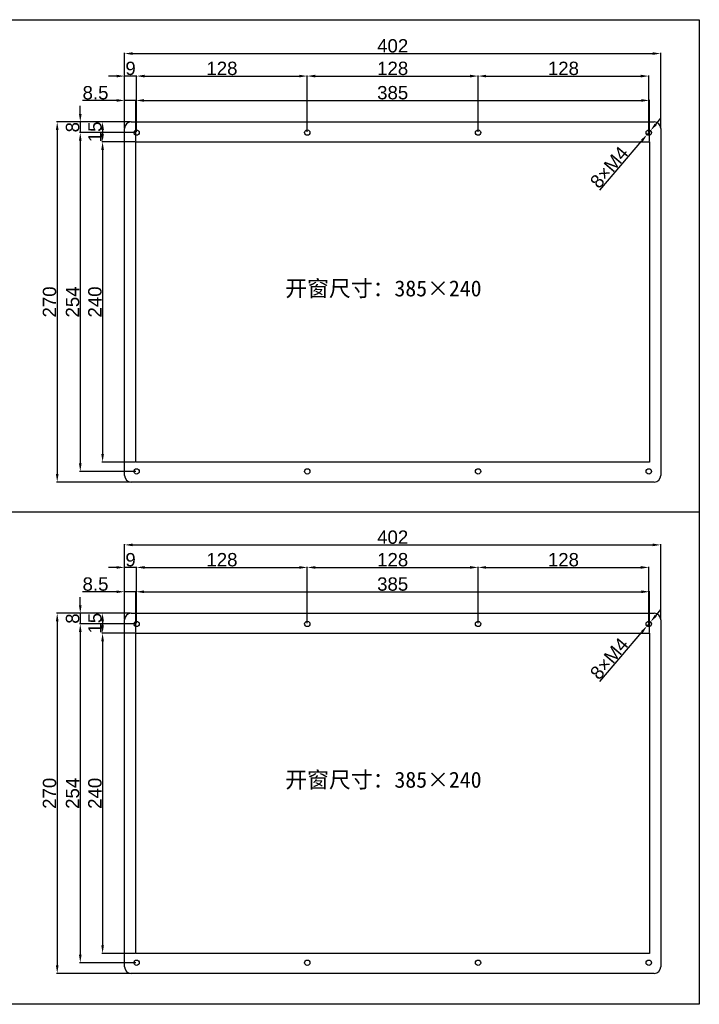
# Model space of a CAD drawing. Header units: millimetres. Extents: x 6964 to 8548, y -230 to 508.
# Tile 133 of 137: x 7612 to 8121, y -230 to 508. Entities that reach past the tile are written whole.
import ezdxf

# ---------------------------------------------------------------- set-up
doc = ezdxf.new("R2010")
doc.units = ezdxf.units.MM
doc.header["$LTSCALE"] = 3
doc.header["$PDSIZE"] = -1
doc.styles.get("Standard").update_dxf_attribs({"font": 'arial.ttf', "height": 10})
doc.dimstyles.new('ISO-25', dxfattribs={"dimtxt": 10, "dimasz": 6, "dimexe": 0.5, "dimexo": 0.625, "dimtad": 1, "dimdec": 1, "dimdsep": 46, "dimtxsty": 'Standard', "dimcen": 0, "dimclrd": 256, "dimclre": 256, "dimadec": 0, "dimazin": 0, "dimtfac": 1, "dimtdec": 1, "dimtmove": 0, "dimatfit": 3, "dimfxl": 1, "dimlwd": 30, "dimlwe": 30, "dimarcsym": 0})

# ---------------------------------------------------------------- blocks, each defined once
blk = doc.blocks.new('*D11')
at = {"linetype": 'Continuous', "lineweight": 30}
for p, q in [((7690.55, 427.17), (7690.55, 483.28)), ((7696.55, 482.78), (8086.55, 482.78)), ((8092.55, 427.17), (8092.55, 483.28))]:
    blk.add_line(p, q, dxfattribs=at)
at = {"linetype": 'Continuous'}
for points in [[(7696.55, 483.78), (7696.55, 481.78), (7690.55, 482.78)], [(8086.55, 483.78), (8086.55, 481.78), (8092.55, 482.78)]]:
    blk.add_solid(points, dxfattribs=at)
at = {"layer": 'Defpoints', "color": 0, "linetype": 'Continuous'}
for p in [(8092.55, 482.78), (7690.55, 426.55), (8092.55, 426.55)]:
    blk.add_point(p, dxfattribs=at)
at = {"color": 0, "linetype": 'Continuous', "lineweight": 30, "insert": (7891.55, 488.51), "char_height": 10, "attachment_point": 5}
blk.add_mtext('402', dxfattribs=at)
blk = doc.blocks.new('*D12')
at = {"linetype": 'Continuous', "lineweight": 30}
for p, q in [((7684.55, 447.63), (7659, 447.63)), ((7690.55, 427.17), (7690.55, 448.13)), ((7699.05, 447.63), (7690.55, 447.63)), ((7699.05, 417.17), (7699.05, 448.13)), ((7705.05, 447.63), (7711.05, 447.63))]:
    blk.add_line(p, q, dxfattribs=at)
at = {"linetype": 'Continuous'}
for points in [[(7684.55, 448.63), (7684.55, 446.63), (7690.55, 447.63)], [(7705.05, 448.63), (7705.05, 446.63), (7699.05, 447.63)]]:
    blk.add_solid(points, dxfattribs=at)
at = {"layer": 'Defpoints', "color": 0, "linetype": 'Continuous'}
for p in [(7690.55, 447.63), (7690.55, 426.55), (7699.05, 416.55)]:
    blk.add_point(p, dxfattribs=at)
at = {"color": 0, "linetype": 'Continuous', "lineweight": 30, "insert": (7668.78, 453.36), "char_height": 10, "attachment_point": 5}
blk.add_mtext('8.5', dxfattribs=at)
blk = doc.blocks.new('*D13')
at = {"linetype": 'Continuous', "lineweight": 30}
for p, q in [((7699.05, 417.17), (7699.05, 448.13)), ((7705.05, 447.63), (8078.05, 447.63)), ((8084.05, 417.17), (8084.05, 448.13))]:
    blk.add_line(p, q, dxfattribs=at)
at = {"linetype": 'Continuous'}
for points in [[(7705.05, 448.63), (7705.05, 446.63), (7699.05, 447.63)], [(8078.05, 448.63), (8078.05, 446.63), (8084.05, 447.63)]]:
    blk.add_solid(points, dxfattribs=at)
at = {"layer": 'Defpoints', "color": 0, "linetype": 'Continuous'}
for p in [(8084.05, 447.63), (7699.05, 416.55), (8084.05, 416.55)]:
    blk.add_point(p, dxfattribs=at)
at = {"color": 0, "linetype": 'Continuous', "lineweight": 30, "insert": (7891.55, 453.37), "char_height": 10, "attachment_point": 5}
blk.add_mtext('385', dxfattribs=at)
blk = doc.blocks.new('*D14')
at = {"linetype": 'Continuous', "lineweight": 30}
for p, q in [((7684.55, 465.89), (7678.55, 465.89)), ((7690.55, 427.17), (7690.55, 466.39)), ((7699.55, 465.89), (7690.55, 465.89)), ((7699.55, 424.17), (7699.55, 466.39)), ((7705.55, 465.89), (7711.55, 465.89))]:
    blk.add_line(p, q, dxfattribs=at)
at = {"linetype": 'Continuous'}
for points in [[(7684.55, 466.89), (7684.55, 464.89), (7690.55, 465.89)], [(7705.55, 466.89), (7705.55, 464.89), (7699.55, 465.89)]]:
    blk.add_solid(points, dxfattribs=at)
at = {"layer": 'Defpoints', "color": 0, "linetype": 'Continuous'}
for p in [(7690.55, 465.89), (7690.55, 426.55), (7699.55, 423.55)]:
    blk.add_point(p, dxfattribs=at)
at = {"color": 0, "linetype": 'Continuous', "lineweight": 30, "insert": (7695.05, 471.62), "char_height": 10, "attachment_point": 5}
blk.add_mtext('9', dxfattribs=at)
blk = doc.blocks.new('*D15')
at = {"linetype": 'Continuous', "lineweight": 30}
for p, q in [((7699.55, 424.17), (7699.55, 466.39)), ((7705.55, 465.89), (7821.55, 465.89)), ((7827.55, 424.17), (7827.55, 466.39))]:
    blk.add_line(p, q, dxfattribs=at)
at = {"linetype": 'Continuous'}
for points in [[(7705.55, 466.89), (7705.55, 464.89), (7699.55, 465.89)], [(7821.55, 466.89), (7821.55, 464.89), (7827.55, 465.89)]]:
    blk.add_solid(points, dxfattribs=at)
at = {"layer": 'Defpoints', "color": 0, "linetype": 'Continuous'}
for p in [(7827.55, 465.89), (7699.55, 423.55), (7827.55, 423.55)]:
    blk.add_point(p, dxfattribs=at)
at = {"color": 0, "linetype": 'Continuous', "lineweight": 30, "insert": (7763.55, 471.62), "char_height": 10, "attachment_point": 5}
blk.add_mtext('128', dxfattribs=at)
blk = doc.blocks.new('*D16')
at = {"linetype": 'Continuous', "lineweight": 30}
for p, q in [((7827.55, 424.17), (7827.55, 466.39)), ((7833.55, 465.89), (7949.55, 465.89)), ((7955.55, 424.17), (7955.55, 466.39))]:
    blk.add_line(p, q, dxfattribs=at)
at = {"linetype": 'Continuous'}
for points in [[(7833.55, 466.89), (7833.55, 464.89), (7827.55, 465.89)], [(7949.55, 466.89), (7949.55, 464.89), (7955.55, 465.89)]]:
    blk.add_solid(points, dxfattribs=at)
at = {"layer": 'Defpoints', "color": 0, "linetype": 'Continuous'}
for p in [(7955.55, 465.89), (7827.55, 423.55), (7955.55, 423.55)]:
    blk.add_point(p, dxfattribs=at)
at = {"color": 0, "linetype": 'Continuous', "lineweight": 30, "insert": (7891.55, 471.62), "char_height": 10, "attachment_point": 5}
blk.add_mtext('128', dxfattribs=at)
blk = doc.blocks.new('*D17')
at = {"linetype": 'Continuous', "lineweight": 30}
for p, q in [((7955.55, 424.17), (7955.55, 466.39)), ((7961.55, 465.89), (8077.55, 465.89)), ((8083.55, 424.17), (8083.55, 466.39))]:
    blk.add_line(p, q, dxfattribs=at)
at = {"linetype": 'Continuous'}
for points in [[(7961.55, 466.89), (7961.55, 464.89), (7955.55, 465.89)], [(8077.55, 466.89), (8077.55, 464.89), (8083.55, 465.89)]]:
    blk.add_solid(points, dxfattribs=at)
at = {"layer": 'Defpoints', "color": 0, "linetype": 'Continuous'}
for p in [(8083.55, 465.89), (7955.55, 423.55), (8083.55, 423.55)]:
    blk.add_point(p, dxfattribs=at)
at = {"color": 0, "linetype": 'Continuous', "lineweight": 30, "insert": (8019.55, 471.62), "char_height": 10, "attachment_point": 5}
blk.add_mtext('128', dxfattribs=at)
blk = doc.blocks.new('*D18')
at = {"linetype": 'Continuous', "lineweight": 30}
for p, q in [((7694.92, 431.55), (7673.59, 431.55)), ((7674.09, 425.55), (7674.09, 422.55)), ((7698.42, 416.55), (7673.59, 416.55))]:
    blk.add_line(p, q, dxfattribs=at)
at = {"linetype": 'Continuous'}
for points in [[(7673.09, 425.55), (7675.09, 425.55), (7674.09, 431.55)], [(7673.09, 422.55), (7675.09, 422.55), (7674.09, 416.55)]]:
    blk.add_solid(points, dxfattribs=at)
at = {"layer": 'Defpoints', "color": 0, "linetype": 'Continuous'}
for p in [(7695.55, 431.55), (7674.09, 416.55), (7699.05, 416.55)]:
    blk.add_point(p, dxfattribs=at)
at = {"color": 0, "linetype": 'Continuous', "lineweight": 30, "insert": (7668.35, 424.05), "char_height": 10, "attachment_point": 5, "rotation": 90}
blk.add_mtext('15', dxfattribs=at)
blk = doc.blocks.new('*D19')
at = {"linetype": 'Continuous', "lineweight": 30}
for p, q in [((7698.42, 416.55), (7673.59, 416.55)), ((7674.09, 410.55), (7674.09, 182.55)), ((7698.42, 176.55), (7673.59, 176.55))]:
    blk.add_line(p, q, dxfattribs=at)
at = {"linetype": 'Continuous'}
for points in [[(7673.09, 410.55), (7675.09, 410.55), (7674.09, 416.55)], [(7673.09, 182.55), (7675.09, 182.55), (7674.09, 176.55)]]:
    blk.add_solid(points, dxfattribs=at)
at = {"layer": 'Defpoints', "color": 0, "linetype": 'Continuous'}
for p in [(7699.05, 416.55), (7674.09, 176.55), (7699.05, 176.55)]:
    blk.add_point(p, dxfattribs=at)
at = {"color": 0, "linetype": 'Continuous', "lineweight": 30, "insert": (7668.35, 296.55), "char_height": 10, "attachment_point": 5, "rotation": 90}
blk.add_mtext('240', dxfattribs=at)
blk = doc.blocks.new('*D20')
at = {"linetype": 'Continuous', "lineweight": 30}
for p, q in [((7657.35, 437.55), (7657.35, 443.55)), ((7694.92, 431.55), (7656.85, 431.55)), ((7657.35, 431.55), (7657.35, 423.55)), ((7698.92, 423.55), (7656.85, 423.55)), ((7657.35, 417.55), (7657.35, 411.55))]:
    blk.add_line(p, q, dxfattribs=at)
at = {"linetype": 'Continuous'}
for points in [[(7656.35, 437.55), (7658.35, 437.55), (7657.35, 431.55)], [(7656.35, 417.55), (7658.35, 417.55), (7657.35, 423.55)]]:
    blk.add_solid(points, dxfattribs=at)
at = {"layer": 'Defpoints', "color": 0, "linetype": 'Continuous'}
for p in [(7695.55, 431.55), (7657.35, 423.55), (7699.55, 423.55)]:
    blk.add_point(p, dxfattribs=at)
at = {"color": 0, "linetype": 'Continuous', "lineweight": 30, "insert": (7651.61, 427.55), "char_height": 10, "attachment_point": 5, "rotation": 90}
blk.add_mtext('8', dxfattribs=at)
blk = doc.blocks.new('*D21')
at = {"linetype": 'Continuous', "lineweight": 30}
for p, q in [((7698.92, 423.55), (7656.85, 423.55)), ((7657.35, 417.55), (7657.35, 175.55)), ((7698.92, 169.55), (7656.85, 169.55))]:
    blk.add_line(p, q, dxfattribs=at)
at = {"linetype": 'Continuous'}
for points in [[(7656.35, 417.55), (7658.35, 417.55), (7657.35, 423.55)], [(7656.35, 175.55), (7658.35, 175.55), (7657.35, 169.55)]]:
    blk.add_solid(points, dxfattribs=at)
at = {"layer": 'Defpoints', "color": 0, "linetype": 'Continuous'}
for p in [(7699.55, 423.55), (7657.35, 169.55), (7699.55, 169.55)]:
    blk.add_point(p, dxfattribs=at)
at = {"color": 0, "linetype": 'Continuous', "lineweight": 30, "insert": (7651.61, 296.55), "char_height": 10, "attachment_point": 5, "rotation": 90}
blk.add_mtext('254', dxfattribs=at)
blk = doc.blocks.new('*D22')
at = {"linetype": 'Continuous', "lineweight": 30}
for p, q in [((7694.92, 431.55), (7639.57, 431.55)), ((7640.07, 425.55), (7640.07, 167.55)), ((7694.92, 161.55), (7639.57, 161.55))]:
    blk.add_line(p, q, dxfattribs=at)
at = {"linetype": 'Continuous'}
for points in [[(7639.07, 425.55), (7641.07, 425.55), (7640.07, 431.55)], [(7639.07, 167.55), (7641.07, 167.55), (7640.07, 161.55)]]:
    blk.add_solid(points, dxfattribs=at)
at = {"layer": 'Defpoints', "color": 0, "linetype": 'Continuous'}
for p in [(7695.55, 431.55), (7640.07, 161.55), (7695.55, 161.55)]:
    blk.add_point(p, dxfattribs=at)
at = {"color": 0, "linetype": 'Continuous', "lineweight": 30, "insert": (7634.34, 296.55), "char_height": 10, "attachment_point": 5, "rotation": 90}
blk.add_mtext('270', dxfattribs=at)
blk = doc.blocks.new('*D23')
at = {"linetype": 'Continuous', "lineweight": 30}
for p, q in [((8088.73, 429.65), (8092.61, 434.22)), ((8084.84, 425.07), (8082.25, 422.03)), ((8046.84, 380.32), (8078.37, 417.45))]:
    blk.add_line(p, q, dxfattribs=at)
at = {"linetype": 'Continuous'}
for points in [[(8087.96, 430.29), (8089.49, 429), (8084.84, 425.07)], [(8077.61, 418.1), (8079.13, 416.8), (8082.25, 422.03)]]:
    blk.add_solid(points, dxfattribs=at)
at = {"layer": 'Defpoints', "color": 0, "linetype": 'Continuous'}
for p in [(8082.25, 422.03), (8084.84, 425.07)]:
    blk.add_point(p, dxfattribs=at)
at = {"color": 0, "linetype": 'Continuous', "lineweight": 30, "insert": (8053.91, 397.5), "char_height": 10, "attachment_point": 5, "rotation": 49.66053}
blk.add_mtext('8×M4', dxfattribs=at)
blk = doc.blocks.new('*D34')
at = {"linetype": 'Continuous', "lineweight": 30}
for p, q in [((7690.55, 58.84), (7690.55, 114.94)), ((7696.55, 114.44), (8086.55, 114.44)), ((8092.55, 58.84), (8092.55, 114.94))]:
    blk.add_line(p, q, dxfattribs=at)
at = {"linetype": 'Continuous'}
for points in [[(7696.55, 115.44), (7696.55, 113.44), (7690.55, 114.44)], [(8086.55, 115.44), (8086.55, 113.44), (8092.55, 114.44)]]:
    blk.add_solid(points, dxfattribs=at)
at = {"layer": 'Defpoints', "color": 0, "linetype": 'Continuous'}
for p in [(8092.55, 114.44), (7690.55, 58.21), (8092.55, 58.21)]:
    blk.add_point(p, dxfattribs=at)
at = {"color": 0, "linetype": 'Continuous', "lineweight": 30, "insert": (7891.55, 120.17), "char_height": 10, "attachment_point": 5}
blk.add_mtext('402', dxfattribs=at)
blk = doc.blocks.new('*D35')
at = {"linetype": 'Continuous', "lineweight": 30}
for p, q in [((7684.55, 79.3), (7659, 79.3)), ((7690.55, 58.84), (7690.55, 79.8)), ((7699.05, 79.3), (7690.55, 79.3)), ((7699.05, 48.84), (7699.05, 79.8)), ((7705.05, 79.3), (7711.05, 79.3))]:
    blk.add_line(p, q, dxfattribs=at)
at = {"linetype": 'Continuous'}
for points in [[(7684.55, 80.3), (7684.55, 78.3), (7690.55, 79.3)], [(7705.05, 80.3), (7705.05, 78.3), (7699.05, 79.3)]]:
    blk.add_solid(points, dxfattribs=at)
at = {"layer": 'Defpoints', "color": 0, "linetype": 'Continuous'}
for p in [(7690.55, 79.3), (7690.55, 58.21), (7699.05, 48.21)]:
    blk.add_point(p, dxfattribs=at)
at = {"color": 0, "linetype": 'Continuous', "lineweight": 30, "insert": (7668.78, 85.03), "char_height": 10, "attachment_point": 5}
blk.add_mtext('8.5', dxfattribs=at)
blk = doc.blocks.new('*D36')
at = {"linetype": 'Continuous', "lineweight": 30}
for p, q in [((7699.05, 48.84), (7699.05, 79.8)), ((7705.05, 79.3), (8078.05, 79.3)), ((8084.05, 48.84), (8084.05, 79.8))]:
    blk.add_line(p, q, dxfattribs=at)
at = {"linetype": 'Continuous'}
for points in [[(7705.05, 80.3), (7705.05, 78.3), (7699.05, 79.3)], [(8078.05, 80.3), (8078.05, 78.3), (8084.05, 79.3)]]:
    blk.add_solid(points, dxfattribs=at)
at = {"layer": 'Defpoints', "color": 0, "linetype": 'Continuous'}
for p in [(8084.05, 79.3), (7699.05, 48.21), (8084.05, 48.21)]:
    blk.add_point(p, dxfattribs=at)
at = {"color": 0, "linetype": 'Continuous', "lineweight": 30, "insert": (7891.55, 85.03), "char_height": 10, "attachment_point": 5}
blk.add_mtext('385', dxfattribs=at)
blk = doc.blocks.new('*D37')
at = {"linetype": 'Continuous', "lineweight": 30}
for p, q in [((7684.55, 97.55), (7678.55, 97.55)), ((7690.55, 58.84), (7690.55, 98.05)), ((7699.55, 97.55), (7690.55, 97.55)), ((7699.55, 55.84), (7699.55, 98.05)), ((7705.55, 97.55), (7711.55, 97.55))]:
    blk.add_line(p, q, dxfattribs=at)
at = {"linetype": 'Continuous'}
for points in [[(7684.55, 98.55), (7684.55, 96.55), (7690.55, 97.55)], [(7705.55, 98.55), (7705.55, 96.55), (7699.55, 97.55)]]:
    blk.add_solid(points, dxfattribs=at)
at = {"layer": 'Defpoints', "color": 0, "linetype": 'Continuous'}
for p in [(7690.55, 97.55), (7690.55, 58.21), (7699.55, 55.21)]:
    blk.add_point(p, dxfattribs=at)
at = {"color": 0, "linetype": 'Continuous', "lineweight": 30, "insert": (7695.05, 103.28), "char_height": 10, "attachment_point": 5}
blk.add_mtext('9', dxfattribs=at)
blk = doc.blocks.new('*D38')
at = {"linetype": 'Continuous', "lineweight": 30}
for p, q in [((7699.55, 55.84), (7699.55, 98.05)), ((7705.55, 97.55), (7821.55, 97.55)), ((7827.55, 55.84), (7827.55, 98.05))]:
    blk.add_line(p, q, dxfattribs=at)
at = {"linetype": 'Continuous'}
for points in [[(7705.55, 98.55), (7705.55, 96.55), (7699.55, 97.55)], [(7821.55, 98.55), (7821.55, 96.55), (7827.55, 97.55)]]:
    blk.add_solid(points, dxfattribs=at)
at = {"layer": 'Defpoints', "color": 0, "linetype": 'Continuous'}
for p in [(7827.55, 97.55), (7699.55, 55.21), (7827.55, 55.21)]:
    blk.add_point(p, dxfattribs=at)
at = {"color": 0, "linetype": 'Continuous', "lineweight": 30, "insert": (7763.55, 103.28), "char_height": 10, "attachment_point": 5}
blk.add_mtext('128', dxfattribs=at)
blk = doc.blocks.new('*D39')
at = {"linetype": 'Continuous', "lineweight": 30}
for p, q in [((7827.55, 55.84), (7827.55, 98.05)), ((7833.55, 97.55), (7949.55, 97.55)), ((7955.55, 55.84), (7955.55, 98.05))]:
    blk.add_line(p, q, dxfattribs=at)
at = {"linetype": 'Continuous'}
for points in [[(7833.55, 98.55), (7833.55, 96.55), (7827.55, 97.55)], [(7949.55, 98.55), (7949.55, 96.55), (7955.55, 97.55)]]:
    blk.add_solid(points, dxfattribs=at)
at = {"layer": 'Defpoints', "color": 0, "linetype": 'Continuous'}
for p in [(7955.55, 97.55), (7827.55, 55.21), (7955.55, 55.21)]:
    blk.add_point(p, dxfattribs=at)
at = {"color": 0, "linetype": 'Continuous', "lineweight": 30, "insert": (7891.55, 103.28), "char_height": 10, "attachment_point": 5}
blk.add_mtext('128', dxfattribs=at)
blk = doc.blocks.new('*D40')
at = {"linetype": 'Continuous', "lineweight": 30}
for p, q in [((7955.55, 55.84), (7955.55, 98.05)), ((7961.55, 97.55), (8077.55, 97.55)), ((8083.55, 55.84), (8083.55, 98.05))]:
    blk.add_line(p, q, dxfattribs=at)
at = {"linetype": 'Continuous'}
for points in [[(7961.55, 98.55), (7961.55, 96.55), (7955.55, 97.55)], [(8077.55, 98.55), (8077.55, 96.55), (8083.55, 97.55)]]:
    blk.add_solid(points, dxfattribs=at)
at = {"layer": 'Defpoints', "color": 0, "linetype": 'Continuous'}
for p in [(8083.55, 97.55), (7955.55, 55.21), (8083.55, 55.21)]:
    blk.add_point(p, dxfattribs=at)
at = {"color": 0, "linetype": 'Continuous', "lineweight": 30, "insert": (8019.55, 103.28), "char_height": 10, "attachment_point": 5}
blk.add_mtext('128', dxfattribs=at)
blk = doc.blocks.new('*D41')
at = {"linetype": 'Continuous', "lineweight": 30}
for p, q in [((7694.92, 63.21), (7673.59, 63.21)), ((7674.09, 57.21), (7674.09, 54.21)), ((7698.42, 48.21), (7673.59, 48.21))]:
    blk.add_line(p, q, dxfattribs=at)
at = {"linetype": 'Continuous'}
for points in [[(7673.09, 57.21), (7675.09, 57.21), (7674.09, 63.21)], [(7673.09, 54.21), (7675.09, 54.21), (7674.09, 48.21)]]:
    blk.add_solid(points, dxfattribs=at)
at = {"layer": 'Defpoints', "color": 0, "linetype": 'Continuous'}
for p in [(7695.55, 63.21), (7674.09, 48.21), (7699.05, 48.21)]:
    blk.add_point(p, dxfattribs=at)
at = {"color": 0, "linetype": 'Continuous', "lineweight": 30, "insert": (7668.35, 55.71), "char_height": 10, "attachment_point": 5, "rotation": 90}
blk.add_mtext('15', dxfattribs=at)
blk = doc.blocks.new('*D42')
at = {"linetype": 'Continuous', "lineweight": 30}
for p, q in [((7698.42, 48.21), (7673.59, 48.21)), ((7674.09, 42.21), (7674.09, -185.79)), ((7698.42, -191.79), (7673.59, -191.79))]:
    blk.add_line(p, q, dxfattribs=at)
at = {"linetype": 'Continuous'}
for points in [[(7673.09, 42.21), (7675.09, 42.21), (7674.09, 48.21)], [(7673.09, -185.79), (7675.09, -185.79), (7674.09, -191.79)]]:
    blk.add_solid(points, dxfattribs=at)
at = {"layer": 'Defpoints', "color": 0, "linetype": 'Continuous'}
for p in [(7699.05, 48.21), (7674.09, -191.79), (7699.05, -191.79)]:
    blk.add_point(p, dxfattribs=at)
at = {"color": 0, "linetype": 'Continuous', "lineweight": 30, "insert": (7668.35, -71.79), "char_height": 10, "attachment_point": 5, "rotation": 90}
blk.add_mtext('240', dxfattribs=at)
blk = doc.blocks.new('*D43')
at = {"linetype": 'Continuous', "lineweight": 30}
for p, q in [((7657.35, 69.21), (7657.35, 75.21)), ((7694.92, 63.21), (7656.85, 63.21)), ((7657.35, 63.21), (7657.35, 55.21)), ((7698.92, 55.21), (7656.85, 55.21)), ((7657.35, 49.21), (7657.35, 43.21))]:
    blk.add_line(p, q, dxfattribs=at)
at = {"linetype": 'Continuous'}
for points in [[(7656.35, 69.21), (7658.35, 69.21), (7657.35, 63.21)], [(7656.35, 49.21), (7658.35, 49.21), (7657.35, 55.21)]]:
    blk.add_solid(points, dxfattribs=at)
at = {"layer": 'Defpoints', "color": 0, "linetype": 'Continuous'}
for p in [(7695.55, 63.21), (7657.35, 55.21), (7699.55, 55.21)]:
    blk.add_point(p, dxfattribs=at)
at = {"color": 0, "linetype": 'Continuous', "lineweight": 30, "insert": (7651.61, 59.21), "char_height": 10, "attachment_point": 5, "rotation": 90}
blk.add_mtext('8', dxfattribs=at)
blk = doc.blocks.new('*D44')
at = {"linetype": 'Continuous', "lineweight": 30}
for p, q in [((7698.92, 55.21), (7656.85, 55.21)), ((7657.35, 49.21), (7657.35, -192.79)), ((7698.92, -198.79), (7656.85, -198.79))]:
    blk.add_line(p, q, dxfattribs=at)
at = {"linetype": 'Continuous'}
for points in [[(7656.35, 49.21), (7658.35, 49.21), (7657.35, 55.21)], [(7656.35, -192.79), (7658.35, -192.79), (7657.35, -198.79)]]:
    blk.add_solid(points, dxfattribs=at)
at = {"layer": 'Defpoints', "color": 0, "linetype": 'Continuous'}
for p in [(7699.55, 55.21), (7657.35, -198.79), (7699.55, -198.79)]:
    blk.add_point(p, dxfattribs=at)
at = {"color": 0, "linetype": 'Continuous', "lineweight": 30, "insert": (7651.61, -71.79), "char_height": 10, "attachment_point": 5, "rotation": 90}
blk.add_mtext('254', dxfattribs=at)
blk = doc.blocks.new('*D45')
at = {"linetype": 'Continuous', "lineweight": 30}
for p, q in [((7694.92, 63.21), (7639.57, 63.21)), ((7640.07, 57.21), (7640.07, -200.79)), ((7694.92, -206.79), (7639.57, -206.79))]:
    blk.add_line(p, q, dxfattribs=at)
at = {"linetype": 'Continuous'}
for points in [[(7639.07, 57.21), (7641.07, 57.21), (7640.07, 63.21)], [(7639.07, -200.79), (7641.07, -200.79), (7640.07, -206.79)]]:
    blk.add_solid(points, dxfattribs=at)
at = {"layer": 'Defpoints', "color": 0, "linetype": 'Continuous'}
for p in [(7695.55, 63.21), (7640.07, -206.79), (7695.55, -206.79)]:
    blk.add_point(p, dxfattribs=at)
at = {"color": 0, "linetype": 'Continuous', "lineweight": 30, "insert": (7634.34, -71.79), "char_height": 10, "attachment_point": 5, "rotation": 90}
blk.add_mtext('270', dxfattribs=at)
blk = doc.blocks.new('*D46')
at = {"linetype": 'Continuous', "lineweight": 30}
for p, q in [((8088.73, 61.31), (8092.61, 65.89)), ((8084.84, 56.74), (8082.25, 53.69)), ((8046.84, 11.99), (8078.37, 49.12))]:
    blk.add_line(p, q, dxfattribs=at)
at = {"linetype": 'Continuous'}
for points in [[(8087.96, 61.96), (8089.49, 60.66), (8084.84, 56.74)], [(8077.61, 49.76), (8079.13, 48.47), (8082.25, 53.69)]]:
    blk.add_solid(points, dxfattribs=at)
at = {"layer": 'Defpoints', "color": 0, "linetype": 'Continuous'}
for p in [(8082.25, 53.69), (8084.84, 56.74)]:
    blk.add_point(p, dxfattribs=at)
at = {"color": 0, "linetype": 'Continuous', "lineweight": 30, "insert": (8053.91, 29.17), "char_height": 10, "attachment_point": 5, "rotation": 49.66053}
blk.add_mtext('8×M4', dxfattribs=at)

msp = doc.modelspace()

# ---------------------------------------------------------------- linework, layer by layer
at = {"linetype": 'Continuous', "lineweight": 30}
for p, q in [((7695.55, 431.55), (8087.55, 431.55)), ((7690.55, 166.55), (7690.55, 426.55)), ((8092.55, 426.55), (8092.55, 166.55)), ((7699.05, 416.55), (8084.05, 416.55)), ((7699.05, 176.55), (7699.05, 416.55)), ((8084.05, 416.55), (8084.05, 176.55)), ((8084.05, 176.55), (7699.05, 176.55)), ((8087.55, 161.55), (7695.55, 161.55)), ((7695.55, 63.21), (8087.55, 63.21)), ((7690.55, -201.79), (7690.55, 58.21)), ((8092.55, 58.21), (8092.55, -201.79)), ((7699.05, 48.21), (8084.05, 48.21)), ((7699.05, -191.79), (7699.05, 48.21)), ((8084.05, 48.21), (8084.05, -191.79)), ((8084.05, -191.79), (7699.05, -191.79)), ((8087.55, -206.79), (7695.55, -206.79))]:
    msp.add_line(p, q, dxfattribs=at)
at = {"color": 1}
msp.add_line((6964.35, 139.1), (8121.42, 139.1), dxfattribs=at)
msp.add_lwpolyline([(6964.35, 508.16), (8121.42, 508.16), (8121.42, -229.96), (6964.35, -229.96)], close=True, dxfattribs=at)
at = {"linetype": 'Continuous', "lineweight": 30}
for centre in [(7699.55, 423.55), (7827.55, 423.55), (7955.55, 423.55), (8083.55, 423.55), (7699.55, 169.55), (7827.55, 169.55), (7955.55, 169.55), (8083.55, 169.55), (7699.55, 55.21), (7827.55, 55.21), (7955.55, 55.21), (8083.55, 55.21), (7699.55, -198.79), (7827.55, -198.79), (7955.55, -198.79), (8083.55, -198.79)]:
    msp.add_circle(centre, 2, dxfattribs=at)
for centre, start, end in [((7695.55, 426.55), 90, 180), ((8087.55, 426.55), 0, 90), ((7695.55, 166.55), 180, 270), ((8087.55, 166.55), 270, 0), ((7695.55, 58.21), 90, 180), ((8087.55, 58.21), 0, 90), ((7695.55, -201.79), 180, 270), ((8087.55, -201.79), 270, 0)]:
    msp.add_arc(centre, 5, start, end, dxfattribs=at)

# ---------------------------------------------------------------- texts
at = {"lineweight": 30, "char_height": 12, "attachment_point": 1}
for insert in [(7811.04, 312.73), (7811.04, -55.61)]:
    msp.add_mtext_dynamic_manual_height_columns('{\\fSimHei|b0|i0|c134|p49;开窗尺寸：385×240}', width=163.6357, gutter_width=40, heights=[0], dxfattribs=dict(at, insert=insert))

# ---------------------------------------------------------------- dimensions: what is measured, and where the dimension line sits
at = {"linetype": 'Continuous', "lineweight": 30}
for base, p1, p2, picture, middle in [((8092.55, 482.78), (7690.55, 426.55), (8092.55, 426.55), '*D11', (7891.55, 482.78)), ((8092.55, 114.44), (7690.55, 58.21), (8092.55, 58.21), '*D34', (7891.55, 114.44))]:
    dim = msp.add_linear_dim(base=base, p1=p1, p2=p2, dimstyle='ISO-25', dxfattribs=at)
    dim.commit()
    dim.dimension.update_dxf_attribs({"geometry": picture, "text_midpoint": middle, "dimtype": 160})
for base, p1, p2, picture, middle in [((7690.55, 465.89), (7699.55, 423.55), (7690.55, 426.55), '*D14', (7695.05, 471.62)), ((7827.55, 465.89), (7699.55, 423.55), (7827.55, 423.55), '*D15', (7763.55, 471.62)), ((7955.55, 465.89), (7827.55, 423.55), (7955.55, 423.55), '*D16', (7891.55, 471.62)), ((8083.55, 465.89), (7955.55, 423.55), (8083.55, 423.55), '*D17', (8019.55, 471.62)), ((7690.55, 447.63), (7699.05, 416.55), (7690.55, 426.55), '*D12', (7668.78, 453.36)), ((8084.05, 447.63), (7699.05, 416.55), (8084.05, 416.55), '*D13', (7891.55, 453.37)), ((7690.55, 97.55), (7699.55, 55.21), (7690.55, 58.21), '*D37', (7695.05, 103.28)), ((7827.55, 97.55), (7699.55, 55.21), (7827.55, 55.21), '*D38', (7763.55, 103.28)), ((7955.55, 97.55), (7827.55, 55.21), (7955.55, 55.21), '*D39', (7891.55, 103.28)), ((8083.55, 97.55), (7955.55, 55.21), (8083.55, 55.21), '*D40', (8019.55, 103.28)), ((7690.55, 79.3), (7699.05, 48.21), (7690.55, 58.21), '*D35', (7668.78, 85.03)), ((8084.05, 79.3), (7699.05, 48.21), (8084.05, 48.21), '*D36', (7891.55, 85.03))]:
    dim = msp.add_linear_dim(base=base, p1=p1, p2=p2, dimstyle='ISO-25', dxfattribs=at)
    dim.commit()
    dim.dimension.update_dxf_attribs({"geometry": picture, "text_midpoint": middle})
for base, p1, p2, picture, middle in [((7657.35, 423.55), (7695.55, 431.55), (7699.55, 423.55), '*D20', (7651.61, 427.55)), ((7674.09, 416.55), (7695.55, 431.55), (7699.05, 416.55), '*D18', (7668.35, 424.05)), ((7657.35, 55.21), (7695.55, 63.21), (7699.55, 55.21), '*D43', (7651.61, 59.21)), ((7674.09, 48.21), (7695.55, 63.21), (7699.05, 48.21), '*D41', (7668.35, 55.71))]:
    dim = msp.add_linear_dim(base=base, p1=p1, p2=p2, angle=90, dimstyle='ISO-25', dxfattribs=at)
    dim.commit()
    dim.dimension.update_dxf_attribs({"geometry": picture, "text_midpoint": middle})
for base, p1, p2, picture, middle in [((7640.07, 161.55), (7695.55, 431.55), (7695.55, 161.55), '*D22', (7640.07, 296.55)), ((7657.35, 169.55), (7699.55, 423.55), (7699.55, 169.55), '*D21', (7657.35, 296.55)), ((7674.09, 176.55), (7699.05, 416.55), (7699.05, 176.55), '*D19', (7674.09, 296.55)), ((7640.07, -206.79), (7695.55, 63.21), (7695.55, -206.79), '*D45', (7640.07, -71.79)), ((7657.35, -198.79), (7699.55, 55.21), (7699.55, -198.79), '*D44', (7657.35, -71.79)), ((7674.09, -191.79), (7699.05, 48.21), (7699.05, -191.79), '*D42', (7674.09, -71.79))]:
    dim = msp.add_linear_dim(base=base, p1=p1, p2=p2, angle=90, dimstyle='ISO-25', dxfattribs=at)
    dim.commit()
    dim.dimension.update_dxf_attribs({"geometry": picture, "text_midpoint": middle, "dimtype": 160})
for p1, p2, picture, middle in [((8084.84, 425.07), (8082.25, 422.03), '*D23', (8058.28, 393.79)), ((8084.84, 56.74), (8082.25, 53.69), '*D46', (8058.28, 25.46))]:
    dim = msp.add_diameter_dim_2p(p1=p1, p2=p2, text='8×M4', dimstyle='ISO-25', dxfattribs=at)
    dim.commit()
    dim.dimension.update_dxf_attribs({"geometry": picture, "text_midpoint": middle, "dimtype": 163})

doc.saveas('drawing.dxf')
